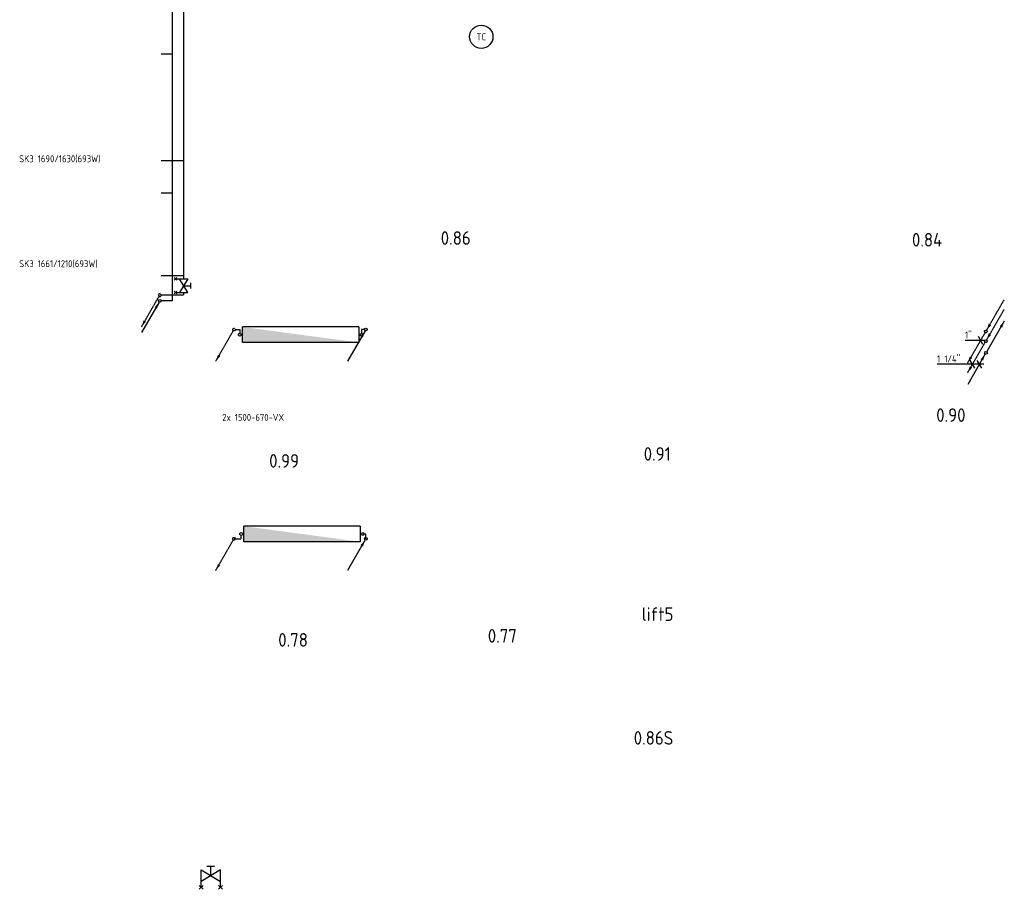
# Model space of a CAD drawing. Header units: millimetres. Extents: x -17664 to 63694, y -175 to 70975.
# Tile 1 of 22: x -2465 to 10235, y -175 to 11049. Entities that reach past the tile are written whole.
import ezdxf
from ezdxf.enums import TextEntityAlignment as Align

# ---------------------------------------------------------------- set-up
doc = ezdxf.new("R2010")
doc.units = ezdxf.units.MM
for name, pattern in [('2322107', [2000, 1000, 1000]), ('2322107_a', [2000, 1000, 1000]), ('2322108', [7, 5, -2]), ('2322108_a', [7, 5, -2])]:
    doc.linetypes.add(name, pattern=pattern)
for name, color, linetype in [('BL$2----', 7, 'Continuous'), ('bTuwkundig', 7, 'Continuous'), ('WL$1----', 4, 'Continuous'), ('WL561---', 4, 'Continuous'), ('WL561---_AANVOER', 1, '2322107'), ('WL561---_RETOUR', 5, '2322108'), ('WM561---_RETOUR', 1, 'Continuous'), ('WT561---', 7, 'Continuous')]:
    doc.layers.add(name, color=color, linetype=linetype)
doc.styles.add('BURO-018', font='BUROFONT', dxfattribs={"height": 1.8})
doc.styles.add('BURO-025', font='Burofont.shx', dxfattribs={"height": 2.5})
doc.styles.add('STABICAD-018', font='ISOCP.SHX', dxfattribs={"height": 90})
doc.styles.add('STABICAD-035', font='ISOCP.SHX', dxfattribs={"height": 175})
doc.styles.get("Standard").update_dxf_attribs({"font": 'arial.ttf'})

# ---------------------------------------------------------------- blocks, each defined once
blk = doc.blocks.new('*U8')
at = {"linetype": '2322107'}
blk.add_hatch(color=2, dxfattribs=at).paths.add_polyline_path([(-9, -15), (-37, -100), (-68, -82)], flags=0)
at = {"color": 0, "linetype": '2322107'}
blk.add_line((0, 0), (0, 0, 1), dxfattribs=at)
at = {"color": 2, "linetype": '2322107_a'}
blk.add_line((-9, -15, 1), (-236, -409, 1), dxfattribs=at)
at = {"color": 2, "linetype": '2322107'}
blk.add_circle((0, 0, 1), 17.5, dxfattribs=at)
at = {"layer": 'BL$2----', "color": 2}
for tag in ['POSITIONCODE', 'SECTIONCODE']:
    blk.add_attdef(tag, (-657, 7569, 149), '', height=1.2, dxfattribs=at)
at = {"layer": 'BL$2----', "color": 2, "style": 'STABICAD-018'}
for tag, p in [('CODE', (-657, 7519, -1)), ('FLOORCODE', (-607, 7419, -1))]:
    blk.add_attdef(tag, p, '', height=1.2, dxfattribs=at)
blk = doc.blocks.new('*U9')
at = {"linetype": '2322108'}
blk.add_hatch(color=2, dxfattribs=at).paths.add_polyline_path([(-236, -409), (-208, -325), (-177, -342)], flags=0)
at = {"color": 0, "linetype": '2322108'}
blk.add_line((0, 0), (0, 0, 1), dxfattribs=at)
at = {"color": 2, "linetype": '2322108_a'}
blk.add_line((-236, -409, 1), (-9, -15, 1), dxfattribs=at)
at = {"color": 2, "linetype": '2322108'}
blk.add_arc((0, 0, 1), 17.5, 3.2758, 356.7242, dxfattribs=at)
at = {"layer": 'BL$2----', "color": 2}
for tag in ['POSITIONCODE', 'SECTIONCODE']:
    blk.add_attdef(tag, (-658, 7644, 149), '', height=1.2, dxfattribs=at)
at = {"layer": 'BL$2----', "color": 2, "style": 'STABICAD-018'}
for tag, p in [('CODE', (-658, 7594, -1)), ('FLOORCODE', (-608, 7494, -1))]:
    blk.add_attdef(tag, p, '', height=1.2, dxfattribs=at)
blk = doc.blocks.new('PI_SYM138')
at = {"color": 0, "linetype": 'Continuous'}
for p, q in [((-2.5, 1.5), (2.5, -1.5)), ((-2.5, -3), (-2.5, 1.5)), ((2.5, 1.5), (-2.5, -1.5)), ((-1, 2.5), (1, 2.5)), ((0, 0), (0, 2.5)), ((2.5, -3), (2.5, 1.5)), ((-3, -3.5), (-2, -2.5)), ((-3, -2.5), (-2, -3.5)), ((2, -3.5), (3, -2.5)), ((2, -2.5), (3, -3.5))]:
    blk.add_line(p, q, dxfattribs=at)
at = {"color": 0, "linetype": 'Continuous', "style": 'BURO-018'}
blk.add_attdef('PRODUCTCODE', text='', height=1.8, dxfattribs=at).set_placement((0, 0), align=Align.MIDDLE)
blk = doc.blocks.new('*U12')
at = {"linetype": 'Continuous'}
blk.add_hatch(color=0, dxfattribs=at).paths.add_polyline_path([(750, 100), (750, 300), (-750, 300)], flags=0)
at = {"color": 0, "linetype": 'Continuous'}
for p, q in [((-750, 300, 200), (750, 300, 200)), ((-750, 100, 200), (-750, 300, 200)), ((750, 300, 200), (750, 100, 200)), ((-750, 100, 200), (750, 100, 200))]:
    blk.add_line(p, q, dxfattribs=at)
at = {"layer": 'WL561---_AANVOER', "linetype": '2322107'}
blk.add_circle((-785, 200, 200), 17.5, dxfattribs=at)
at = {"layer": 'WL561---_RETOUR', "linetype": '2322108'}
blk.add_circle((785, 200), 17.5, dxfattribs=at)
at = {"layer": 'WL561---', "color": 2, "style": 'STABICAD-018'}
for tag, p in [('CODE', (1159, 7283, 120)), ('CUSTOM_FIELD1', (1159, 7183, 120)), ('CUSTOM_FIELD2', (1159, 7183, 120)), ('FREETEXT', (1159, 7183, 120)), ('KNOB_POSITION', (1159, 7183, 120)), ('LABEL', (1159, 7183, 120)), ('POSITIONCODE', (1159, 7183, 120)), ('RADIATOR_CODE', (1159, 7183, 120)), ('SECTIONCODE', (1159, 7183, 120))]:
    blk.add_attdef(tag, p, '', height=1.2, dxfattribs=at)
at = {"layer": 'WL561---', "color": 1, "style": 'STABICAD-018'}
blk.add_attdef('PRODUCTCODE', (1159, 7183, 120), '', height=1.8, dxfattribs=at)
blk = doc.blocks.new('*U13')
at = {"linetype": 'Continuous'}
blk.add_hatch(color=0, dxfattribs=at).paths.add_polyline_path([(750, 100), (750, 300), (-750, 300)], flags=0)
at = {"color": 0, "linetype": 'Continuous'}
for p, q in [((-750, 300, 200), (750, 300, 200)), ((-750, 100, 200), (-750, 300, 200)), ((750, 300, 200), (750, 100, 200)), ((-750, 100, 200), (750, 100, 200))]:
    blk.add_line(p, q, dxfattribs=at)
at = {"layer": 'WL561---_AANVOER', "linetype": '2322107'}
blk.add_circle((-785, 200, 200), 17.5, dxfattribs=at)
at = {"layer": 'WL561---_RETOUR', "linetype": '2322108'}
blk.add_circle((785, 200), 17.5, dxfattribs=at)
at = {"layer": 'WL561---', "color": 2, "style": 'STABICAD-018'}
for tag, p in [('CODE', (1176, 4711, 120)), ('CUSTOM_FIELD1', (1176, 4611, 120)), ('CUSTOM_FIELD2', (1176, 4611, 120)), ('SECTIONCODE', (1176, 4611, 120)), ('FREETEXT', (1176, 4611, 120)), ('KNOB_POSITION', (1176, 4611, 120)), ('LABEL', (1176, 4611, 120)), ('POSITIONCODE', (1176, 4611, 120)), ('RADIATOR_CODE', (1176, 4611, 120))]:
    blk.add_attdef(tag, p, '', height=1.2, dxfattribs=at)
at = {"layer": 'WL561---', "color": 1, "style": 'STABICAD-018'}
blk.add_attdef('PRODUCTCODE', (1176, 4611, 120), '', height=1.8, dxfattribs=at)
blk = doc.blocks.new('*U14')
at = {"linetype": '2322107'}
blk.add_hatch(color=2, dxfattribs=at).paths.add_polyline_path([(-9, -15), (-37, -100), (-68, -82)], flags=0)
at = {"color": 0, "linetype": '2322107'}
blk.add_line((0, 0), (0, 0, 1), dxfattribs=at)
at = {"color": 2, "linetype": '2322107_a'}
blk.add_line((-9, -15, 1), (-236, -409, 1), dxfattribs=at)
at = {"color": 2, "linetype": '2322107'}
blk.add_circle((0, 0, 1), 17.5, dxfattribs=at)
at = {"layer": 'WL561---', "color": 2, "style": 'STABICAD-018'}
for tag, p in [('POSITIONCODE', (2000, 7200, 149)), ('SECTIONCODE', (2000, 7200, 149)), ('CODE', (2000, 7150, -1)), ('FLOORCODE', (2050, 7050, -1))]:
    blk.add_attdef(tag, p, '', height=1.2, dxfattribs=at)
blk = doc.blocks.new('*U15')
at = {"linetype": '2322108'}
blk.add_hatch(color=2, dxfattribs=at).paths.add_polyline_path([(-236, -409), (-208, -325), (-177, -342)], flags=0)
at = {"color": 0, "linetype": '2322108'}
blk.add_line((0, 0), (0, 0, 1), dxfattribs=at)
at = {"color": 2, "linetype": '2322108_a'}
blk.add_line((-236, -409, 1), (-9, -15, 1), dxfattribs=at)
at = {"color": 2, "linetype": '2322108'}
blk.add_circle((0, 0, 1), 17.5, dxfattribs=at)
at = {"layer": 'WL561---', "color": 2, "style": 'STABICAD-018'}
for tag, p in [('POSITIONCODE', (300, 7200, 149)), ('SECTIONCODE', (300, 7200, 149)), ('CODE', (300, 7150, -1)), ('FLOORCODE', (350, 7050, -1))]:
    blk.add_attdef(tag, p, '', height=1.2, dxfattribs=at)
blk = doc.blocks.new('*U16')
at = {"linetype": '2322108'}
for points in [[(9, 15), (37, 100), (68, 82)], [(-236, -409), (-208, -325), (-177, -342)]]:
    blk.add_hatch(color=2, dxfattribs=at).paths.add_polyline_path(points, flags=0)
at = {"color": 2, "linetype": '2322108_a'}
for p, q in [((9, 15, 3000), (236, 409, 3000)), ((-236, -409, 3000), (-9, -15, 3000))]:
    blk.add_line(p, q, dxfattribs=at)
at = {"color": 0, "linetype": '2322108'}
blk.add_line((0, 0), (0, 0, 3000), dxfattribs=at)
blk.add_circle((0, 0, 3000), 17.5, dxfattribs=at)
at = {"color": 2, "linetype": '2322108'}
blk.add_circle((0, 0, 3000), 17.5, dxfattribs=at)
at = {"layer": 'WL561---', "color": 2, "style": 'STABICAD-018'}
for tag, p in [('POSITIONCODE', (9997, 7175, 1499)), ('SECTIONCODE', (9997, 7175, 1499)), ('CODE', (9997, 7125)), ('FLOORCODE', (10047, 7025))]:
    blk.add_attdef(tag, p, '', height=1.2, dxfattribs=at)
blk = doc.blocks.new('*U17')
at = {"linetype": '2322108'}
for points in [[(9, 15), (37, 100), (68, 82)], [(-236, -409), (-208, -325), (-177, -342)]]:
    blk.add_hatch(color=2, dxfattribs=at).paths.add_polyline_path(points, flags=0)
at = {"color": 2, "linetype": '2322108_a'}
for p, q in [((9, 15, 3000), (236, 409, 3000)), ((-236, -409, 3000), (-9, -15, 3000))]:
    blk.add_line(p, q, dxfattribs=at)
at = {"color": 0, "linetype": '2322108'}
blk.add_line((0, 0), (0, 0, 3000), dxfattribs=at)
blk.add_circle((0, 0, 3000), 17.5, dxfattribs=at)
at = {"color": 2, "linetype": '2322108'}
blk.add_circle((0, 0, 3000), 17.5, dxfattribs=at)
at = {"layer": 'WL561---', "color": 2, "style": 'STABICAD-018'}
for tag, p in [('POSITIONCODE', (9997, 7050, 1499)), ('SECTIONCODE', (9997, 7050, 1499)), ('CODE', (9997, 7000)), ('FLOORCODE', (10047, 6900))]:
    blk.add_attdef(tag, p, '', height=1.2, dxfattribs=at)
blk = doc.blocks.new('*U18')
at = {"linetype": '2322107'}
for points in [[(236, 409), (208, 325), (177, 342)], [(-9, -15), (-37, -100), (-68, -82)]]:
    blk.add_hatch(color=2, dxfattribs=at).paths.add_polyline_path(points, flags=0)
at = {"color": 2, "linetype": '2322107_a'}
for p, q in [((236, 409, 3000), (9, 15, 3000)), ((-9, -15, 3000), (-236, -409, 3000))]:
    blk.add_line(p, q, dxfattribs=at)
at = {"color": 0, "linetype": '2322107'}
blk.add_line((0, 0), (0, 0, 3000), dxfattribs=at)
blk.add_circle((0, 0, 3000), 17.5, dxfattribs=at)
at = {"color": 2, "linetype": '2322107'}
blk.add_circle((0, 0, 3000), 17.5, dxfattribs=at)
at = {"layer": 'WL561---', "color": 2, "style": 'STABICAD-018'}
for tag, p in [('POSITIONCODE', (9999, 6900, 1499)), ('SECTIONCODE', (9999, 6900, 1499)), ('CODE', (9999, 6850)), ('FLOORCODE', (10049, 6750))]:
    blk.add_attdef(tag, p, '', height=1.2, dxfattribs=at)
blk = doc.blocks.new('*U19')
at = {"color": 0, "linetype": 'Continuous'}
for p, q in [((-198, 0), (-545, 0)), ((58, 0), (-198, 0)), ((-60, -50), (-118, 50)), ((29, -50), (-29, 50))]:
    blk.add_line(p, q, dxfattribs=at)
at = {"color": 0, "linetype": 'Continuous', "style": 'STABICAD-018'}
blk.add_text("1 1/4''", height=90, dxfattribs=at).set_placement((-545, 25))
at = {"layer": 'WL561---', "color": 2, "style": 'STABICAD-018'}
blk.add_attdef('CODE', (9914, 6602, 3000), '', height=1.2, dxfattribs=at)
blk = doc.blocks.new('*U20')
at = {"color": 0, "linetype": 'Continuous'}
for p, q in [((-71, 0), (-202, 0)), ((58, 0), (-71, 0)), ((29, -50), (-29, 50))]:
    blk.add_line(p, q, dxfattribs=at)
at = {"color": 0, "linetype": 'Continuous', "style": 'STABICAD-018'}
blk.add_text("1''", height=90, dxfattribs=at).set_placement((-202, 25))
at = {"layer": 'WL561---', "color": 2, "style": 'STABICAD-018'}
blk.add_attdef('CODE', (9930, 6909), '', height=1.2, dxfattribs=at)
blk = doc.blocks.new('MD_SYM527')
at = {"color": 0, "linetype": 'Continuous'}
blk.add_circle((0, 0), 3, dxfattribs=at)
at = {"color": 0, "style": 'BURO-025'}
blk.add_attdef('SIGNAL_HIGH', (6.03, 6.3), '', height=2.5, dxfattribs=at)
blk.add_attdef('CODE', text='', height=2.5, dxfattribs=at).set_placement((0, 4.93), align=Align.MIDDLE)
blk.add_attdef('SIGNAL_LOW', text='', height=2.5, dxfattribs=at).set_placement((6.25, 3.27), align=Align.TOP_LEFT)

msp = doc.modelspace()

# ---------------------------------------------------------------- linework, layer by layer
at = {"layer": 'WL561---_AANVOER', "linetype": '2322107'}
for p, q in [((-500, 21420), (-500, 7419)), ((-500, 10603), (-640, 10603)), ((-500, 8809), (-640, 8809)), ((-500, 7419), (-640, 7419)), ((1982, 7050), (1944, 7050)), ((1944, 7050), (1944, 7001)), ((2000, 4411), (1979, 4411)), ((2000, 4350), (2000, 4411))]:
    msp.add_line(p, q, dxfattribs=at)
at = {"layer": 'WL561---_RETOUR', "linetype": '2322108'}
for p, q in [((-350, 20029), (-350, 7704)), ((-350, 9227), (-640, 9227)), ((-350, 7744), (-640, 7744)), ((-350, 7494), (-640, 7494)), ((-350, 7529), (-350, 7494)), ((318, 7050), (374, 7050)), ((374, 7050), (374, 7001)), ((300, 4350), (391, 4350)), ((391, 4350), (391, 4393))]:
    msp.add_line(p, q, dxfattribs=at)

# ---------------------------------------------------------------- block references
at = {"layer": 'WL$1----', "color": 2, "linetype": 'Continuous'}
ref = msp.add_blockref('MD_SYM527', (3489, 10829), dxfattribs=dict(at, xscale=50, yscale=50))
ref.add_attrib('CODE', 'TC', dxfattribs={"layer": '0', "color": 1, "linetype": 'Continuous', "height": 90, "style": 'STABICAD-018'}).set_placement((3489, 10829), align=Align.MIDDLE)
at = {"layer": 'WL561---', "color": 2, "linetype": 'Continuous', "xscale": 35, "yscale": 35, "zscale": 35, "rotation": 270}
msp.add_blockref('PI_SYM138', (-350, 7616), dxfattribs=at)
at = {"layer": 'WL561---', "linetype": 'Continuous', "rotation": 180}
for name, p in [('*U12', (1159, 7183, 120)), ('*U13', (1176, 4611, 120))]:
    msp.add_blockref(name, p, dxfattribs=at)
at = {"layer": 'WL561---', "color": 2, "linetype": 'Continuous', "xscale": 50, "yscale": 50, "zscale": 50}
msp.add_blockref('PI_SYM138', (0, 0), dxfattribs=at)
at = {"layer": 'WL561---_AANVOER', "linetype": '2322107'}
for name, p in [('*U8', (-657, 7419, -1)), ('*U18', (9999, 6750)), ('*U14', (2000, 7050, -1)), ('*U14', (2000, 4350, -1))]:
    msp.add_blockref(name, p, dxfattribs=at)
at = {"layer": 'WL561---_RETOUR', "linetype": '2322108'}
for name, p in [('*U9', (-658, 7494, -1)), ('*U16', (9997, 7025)), ('*U17', (9997, 6900)), ('*U15', (300, 7050, -1)), ('*U15', (300, 4350, -1))]:
    msp.add_blockref(name, p, dxfattribs=at)
at = {"layer": 'WM561---_RETOUR', "linetype": 'Continuous'}
for name, p in [('*U20', (9930, 6909)), ('*U19', (9914, 6602, 3000))]:
    msp.add_blockref(name, p, dxfattribs=at)

# ---------------------------------------------------------------- texts
at = {"layer": 'bTuwkundig', "color": 3, "style": 'STABICAD-035'}
for s, p in [('0.86', (2966, 8144, -500)), ('0.84', (9044, 8121, -500)), ('0.90', (9357, 5858, -500)), ('0.91', (5584, 5357, -500)), ('0.99', (753, 5267, -500)), ('lift5', (5560, 3289, -500)), ('0.77', (3573, 3009, -500)), ('0.78', (870, 2957, -500)), ('0.86S', (5455, 1692, -500))]:
    msp.add_text(s, height=175, dxfattribs=at).set_placement(p)
at = {"layer": 'WT561---', "color": 1, "style": 'STABICAD-018'}
for s, p in [('SK3 1690/1630(693W)', (-2471, 9209)), ('SK3 1661/1210(693W)', (-2471, 7855)), ('2x 1500-670-VX', (148, 5871))]:
    msp.add_text(s, height=90, dxfattribs=at).set_placement(p)

doc.saveas('drawing.dxf')
